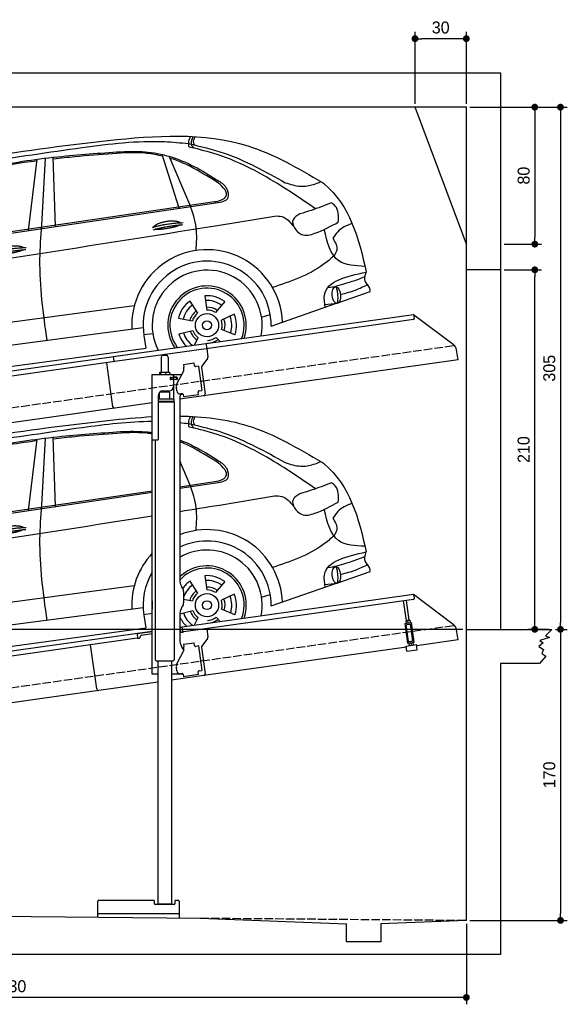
# Model space of a CAD drawing. Extents: x -511 to 5890, y -540 to 5211.
# Tile 3 of 3: x 2690 to 5890, y -540 to 5211. Entities that reach past the tile are written whole.
import ezdxf

# ---------------------------------------------------------------- set-up
doc = ezdxf.new("R2010")
doc.units = 0
doc.header["$LTSCALE"] = 10
doc.header["$MEASUREMENT"] = 0
doc.linetypes.add('GEN3', pattern=[6.25, 5, -1.25])
doc.layers.get('0').update_dxf_attribs({"linetype": 'CONTINUOUS'})
doc.layers.get('DEFPOINTS').update_dxf_attribs({"linetype": 'CONTINUOUS'})
for name, color, linetype in [('3', 6, 'GEN3'), ('AM_5', 3, 'CONTINUOUS'), ('CAR', 1, 'CONTINUOUS'), ('SICHTBARE_KANTEN_DIN_', 7, 'CONTINUOUS')]:
    doc.layers.add(name, color=color, linetype=linetype)
doc.dimstyles.new('KLAUS_DXF', dxfattribs={"dimscale": 20, "dimtxt": 3.5, "dimasz": 2, "dimexe": 2, "dimexo": 1, "dimgap": 1.5, "dimtad": 1, "dimlfac": 0.1, "dimdsep": 46, "dimtxsty": 'Standard', "dimblk": 'DOT', "dimcen": 2, "dimclrd": 256, "dimclre": 256, "dimclrt": 2, "dimadec": 0, "dimazin": 0, "dimtfac": 1, "dimtmove": 2, "dimatfit": 3, "dimfxl": 1, "dimtolj": 1, "dimarcsym": 0})

# ---------------------------------------------------------------- blocks, each defined once
blk = doc.blocks.new('_DOT')
at = {"color": 0, "linetype": 'ByBlock'}
blk.add_line((-0.5, 0), (-1, 0), dxfattribs=at)
at = {"color": 0, "linetype": 'ByBlock', "const_width": 0.5}
blk.add_lwpolyline([(-0.25, 0, 1), (0.25, 0, 1)], format="xyb", close=True, dxfattribs=at)
blk = doc.blocks.new('*D8')
at = {"layer": 'AM_5', "lineweight": -2, "transparency": 16777216}
for p, q in [((5000, 4720), (5000, 5140)), ((5300, 4720), (5300, 5140)), ((5260, 5100), (5040, 5100))]:
    blk.add_line(p, q, dxfattribs=at)
at = {"layer": 'DEFPOINTS', "color": 0, "transparency": 16777216}
for p in [(5000, 5100), (5000, 4700), (5300, 4700)]:
    blk.add_point(p, dxfattribs=at)
at = {"layer": 'AM_5', "lineweight": -2, "transparency": 16777216, "xscale": 40, "yscale": 40, "zscale": 40, "rotation": 180}
blk.add_blockref('_DOT', (5000, 5100), dxfattribs=at)
at = {"layer": 'AM_5', "lineweight": -2, "transparency": 16777216, "xscale": 40, "yscale": 40, "zscale": 40}
blk.add_blockref('_DOT', (5300, 5100), dxfattribs=at)
at = {"layer": 'AM_5', "color": 2, "transparency": 16777216, "insert": (5150, 5165), "char_height": 70, "attachment_point": 5}
blk.add_mtext('\\A1;30', dxfattribs=at)
blk = doc.blocks.new('*D9')
at = {"layer": 'AM_5', "lineweight": -2, "transparency": 16777216}
for p, q in [((5320, 4700), (5740, 4700)), ((5700, 4660), (5700, 3940)), ((5520, 3900), (5740, 3900))]:
    blk.add_line(p, q, dxfattribs=at)
at = {"layer": 'DEFPOINTS', "color": 0, "transparency": 16777216}
for p in [(5300, 4700), (5500, 3900), (5700, 3900)]:
    blk.add_point(p, dxfattribs=at)
at = {"layer": 'AM_5', "lineweight": -2, "transparency": 16777216, "xscale": 40, "yscale": 40, "zscale": 40}
for p, rotation in [((5700, 4700), 90), ((5700, 3900), 270)]:
    blk.add_blockref('_DOT', p, dxfattribs=dict(at, rotation=rotation))
at = {"layer": 'AM_5', "color": 2, "transparency": 16777216, "insert": (5635, 4300), "char_height": 70, "attachment_point": 5, "rotation": 90}
blk.add_mtext('\\A1;80', dxfattribs=at)
blk = doc.blocks.new('*D5')
at = {"layer": 'AM_5', "lineweight": -2, "transparency": 16777216}
for p, q in [((5280, 1650), (-440, 1650)), ((-400, 40), (-400, 1610)), ((-20, 0), (-440, 0))]:
    blk.add_line(p, q, dxfattribs=at)
at = {"layer": 'DEFPOINTS', "color": 0, "transparency": 16777216}
for p in [(-400, 1650), (5300, 1650), (0, 0)]:
    blk.add_point(p, dxfattribs=at)
at = {"layer": 'AM_5', "lineweight": -2, "transparency": 16777216, "xscale": 40, "yscale": 40, "zscale": 40}
for p, rotation in [((-400, 1650), 90), ((-400, 0), 270)]:
    blk.add_blockref('_DOT', p, dxfattribs=dict(at, rotation=rotation))
at = {"layer": 'AM_5', "color": 2, "transparency": 16777216, "insert": (-465, 825), "char_height": 70, "attachment_point": 5, "rotation": 90}
blk.add_mtext('\\A1;165', dxfattribs=at)
blk = doc.blocks.new('*D6')
at = {"layer": 'AM_5', "lineweight": -2, "transparency": 16777216}
for p, q in [((-20, 2650), (-440, 2650)), ((-400, 1690), (-400, 2610)), ((5280, 1650), (-440, 1650))]:
    blk.add_line(p, q, dxfattribs=at)
at = {"layer": 'DEFPOINTS', "color": 0, "transparency": 16777216}
for p in [(-400, 2650), (0, 2650), (5300, 1650)]:
    blk.add_point(p, dxfattribs=at)
at = {"layer": 'AM_5', "lineweight": -2, "transparency": 16777216, "xscale": 40, "yscale": 40, "zscale": 40}
for p, rotation in [((-400, 2650), 90), ((-400, 1650), 270)]:
    blk.add_blockref('_DOT', p, dxfattribs=dict(at, rotation=rotation))
at = {"layer": 'AM_5', "color": 2, "transparency": 16777216, "insert": (-465, 2150), "char_height": 70, "attachment_point": 5, "rotation": 90}
blk.add_mtext('\\A1;100', dxfattribs=at)
blk = doc.blocks.new('*D10')
at = {"layer": 'AM_5', "lineweight": -2, "transparency": 16777216}
for p, q in [((5520, 3750), (5740, 3750)), ((5700, 1690), (5700, 3710)), ((5780, 1650), (5660, 1650))]:
    blk.add_line(p, q, dxfattribs=at)
at = {"layer": 'DEFPOINTS', "color": 0, "transparency": 16777216}
for p in [(5500, 3750), (5700, 3750), (5800, 1650)]:
    blk.add_point(p, dxfattribs=at)
at = {"layer": 'AM_5', "lineweight": -2, "transparency": 16777216, "xscale": 40, "yscale": 40, "zscale": 40}
for p, rotation in [((5700, 3750), 90), ((5700, 1650), 270)]:
    blk.add_blockref('_DOT', p, dxfattribs=dict(at, rotation=rotation))
at = {"layer": 'AM_5', "color": 2, "transparency": 16777216, "insert": (5635, 2700), "char_height": 70, "attachment_point": 5, "rotation": 90}
blk.add_mtext('\\A1;210', dxfattribs=at)
blk = doc.blocks.new('*D11')
at = {"layer": 'AM_5', "lineweight": -2, "transparency": 16777216}
for p, q in [((5820, 1650), (5890, 1650)), ((5850, 1610), (5850, -10)), ((5320, -50), (5890, -50))]:
    blk.add_line(p, q, dxfattribs=at)
at = {"layer": 'DEFPOINTS', "color": 0, "transparency": 16777216}
for p in [(5800, 1650), (5300, -50), (5850, -50)]:
    blk.add_point(p, dxfattribs=at)
at = {"layer": 'AM_5', "lineweight": -2, "transparency": 16777216, "xscale": 40, "yscale": 40, "zscale": 40}
for p, rotation in [((5850, 1650), 90), ((5850, -50), 270)]:
    blk.add_blockref('_DOT', p, dxfattribs=dict(at, rotation=rotation))
at = {"layer": 'AM_5', "color": 2, "transparency": 16777216, "insert": (5785, 800), "char_height": 70, "attachment_point": 5, "rotation": 90}
blk.add_mtext('\\A1;170', dxfattribs=at)
blk = doc.blocks.new('*D3')
at = {"layer": 'AM_5', "lineweight": -2, "transparency": 16777216}
for p, q in [((0, -20), (0, -540)), ((5300, -70), (5300, -540)), ((5260, -500), (40, -500))]:
    blk.add_line(p, q, dxfattribs=at)
at = {"layer": 'DEFPOINTS', "color": 0, "transparency": 16777216}
for p in [(0, 0), (5300, -50), (0, -500)]:
    blk.add_point(p, dxfattribs=at)
at = {"layer": 'AM_5', "lineweight": -2, "transparency": 16777216, "xscale": 40, "yscale": 40, "zscale": 40, "rotation": 180}
blk.add_blockref('_DOT', (0, -500), dxfattribs=at)
at = {"layer": 'AM_5', "lineweight": -2, "transparency": 16777216, "xscale": 40, "yscale": 40, "zscale": 40}
blk.add_blockref('_DOT', (5300, -500), dxfattribs=at)
at = {"layer": 'AM_5', "color": 2, "transparency": 16777216, "insert": (2650, -435), "char_height": 70, "attachment_point": 5}
blk.add_mtext('\\A1;530', dxfattribs=at)
blk = doc.blocks.new('*D12')
at = {"layer": 'AM_5', "lineweight": -2, "transparency": 16777216}
for p, q in [((5320, 4700), (5890, 4700)), ((5850, 4660), (5850, 1690)), ((5820, 1650), (5890, 1650))]:
    blk.add_line(p, q, dxfattribs=at)
at = {"layer": 'DEFPOINTS', "color": 0, "transparency": 16777216}
for p in [(5300, 4700), (5800, 1650), (5850, 1650)]:
    blk.add_point(p, dxfattribs=at)
at = {"layer": 'AM_5', "lineweight": -2, "transparency": 16777216, "xscale": 40, "yscale": 40, "zscale": 40}
for p, rotation in [((5850, 4700), 90), ((5850, 1650), 270)]:
    blk.add_blockref('_DOT', p, dxfattribs=dict(at, rotation=rotation))
at = {"layer": 'AM_5', "color": 2, "transparency": 16777216, "insert": (5785, 3175), "char_height": 70, "attachment_point": 5, "rotation": 90}
blk.add_mtext('\\A1;305', dxfattribs=at)
blk = doc.blocks.new('Car_K')
at = {"layer": 'CAR'}
for p, q in [((6164.8, 2977.2), (6066.2, 3291.5)), ((6227.4, 2999.5), (6106, 3280.8)), ((6251.6, 3328.5), (6222.3, 3334.3)), ((5285.1, 2846.6), (5334.8, 3263.8)), ((5361.4, 2878), (5383.3, 3270)), ((5442.5, 2870), (5429.2, 3275.3)), ((4395.3, 2725.6), (6371, 3016)), ((4457.7, 2723.8), (6379.4, 3009)), ((6400, 2878.8), (6721.1, 2932)), ((7078, 2518.3), (7033.7, 2512.4)), ((7097.5, 2427), (7280.2, 2490.6)), ((6228, 2434.9), (6272.4, 2363.7)), ((6314.8, 2466), (6325.8, 2382.9)), ((6430.7, 2432.2), (6376.7, 2368)), ((6702.2, 2289.4), (7078.6, 2420.4)), ((7088.7, 2421.6), (7015.7, 2413.2)), ((3981.4, 2150.9), (5902.5, 2408.8)), ((6487.1, 2359.3), (6411.4, 2323.1)), ((6160, 2335.1), (6242.5, 2319.9)), ((6646.2, 2340.6), (6697.1, 2356)), ((5954.6, 2278.4), (3966.6, 2017.9)), ((5958.2, 2240.3), (6010.5, 2246.7)), ((6162.8, 2243), (6244.2, 2263.2)), ((6490.7, 2238.6), (6413, 2270.1)), ((5959, 2235.1), (5969.5, 2160.9)), ((6253.6, 2178.8), (6276.6, 2221.2)), ((6404.1, 2198.9), (6381, 2223.2)), ((3987.9, 1892.3), (5969.5, 2160.9))]:
    blk.add_line(p, q, dxfattribs=at)
for radius in [67.9, 26.2]:
    blk.add_circle((6327.5, 2294.1), radius, dxfattribs=at)
for centre, radius, start, end in [((6328.2, 2294.5), 440.8, 2.34737, 183.22498), ((6328.2, 2294.5), 373.9, 359.21763, 189.14118), ((6328.2, 2294.5), 321.3, 348.89564, 206.91574), ((6327.5, 2294.1), 229.5, 340.81871, 214.90105), ((6327.5, 2294.1), 216.8, 339.07147, 216.62698), ((6327.5, 2294.1), 172.4, 125.21928, 166.22052), ((6327.5, 2294.1), 172.4, 53.21928, 94.22052), ((6327.5, 2294.1), 144.5, 53.86001, 93.57978), ((6327.5, 2294.1), 144.5, 125.86001, 165.57978), ((6328.2, 2294.5), 104.9, 127.84144, 164.37567), ((6327.5, 2294.1), 88.8, 128.35199, 163.08781), ((6328.2, 2294.5), 104.9, 55.54551, 92.53442), ((6327.5, 2294.1), 88.8, 56.35199, 91.08781), ((6327.5, 2294.1), 172.4, 341.21928, 22.22052), ((6327.5, 2294.1), 88.8, 344.35199, 19.08781), ((6328.2, 2294.5), 104.9, 342.99322, 20.06521), ((6327.5, 2294.1), 144.5, 341.86001, 21.57978), ((6327.5, 2294.1), 172.4, 197.21928, 225.04331), ((6327.5, 2294.1), 144.5, 197.86001, 233.93906), ((6328.2, 2294.5), 104.9, 199.47167, 235.80813), ((6327.5, 2294.1), 88.8, 200.35199, 235.08781), ((6328.2, 2294.5), 104.9, 270.94762, 307.61609), ((6327.5, 2294.1), 88.8, 272.35199, 307.08781)]:
    blk.add_arc(centre, radius, start, end, dxfattribs=at)
blk.add_ellipse((7083.4, 2469.9), major_axis=(3.9, -48.6), ratio=0.501954, dxfattribs=at)
blk.add_ellipse((7084.2, 2470), major_axis=(-3.9, 48.6), ratio=0.168571, start_param=3.202195, end_param=6.343787, dxfattribs=at)
for points in [[(4960.4, 3268.4), (5748.6, 3373.1), (6565.3, 3342.1), (7001.7, 3128.2)], [(6230.2, 3397), (6220.1, 3369.6), (6220, 3341.4), (6222.3, 3334.3)], [(6251.6, 3328.5), (6239.3, 3342.7), (6246.3, 3396.3)], [(6253.7, 3347.2), (6250, 3358.3), (6257.6, 3395.6)], [(5597.3, 3332.3), (6078.6, 3366.7), (6218.7, 3355.4)], [(6218.7, 3355.4), (6427.9, 3299.1), (6784.9, 3126.8)], [(4341, 2940.3), (4761.1, 3195.4), (5012, 3247.5), (5597.3, 3332.3)], [(4486.6, 2990.7), (4671.5, 3111.4), (4835.8, 3164.4), (5073.4, 3220), (5478.3, 3280.6), (5845.3, 3309)], [(5845.3, 3309), (5982.2, 3305.7), (6269.6, 3212.6), (6397.2, 3136)], [(6962, 2973.9), (6633.8, 3182.4), (6405.1, 3285), (6251.6, 3328.5)], [(6345.3, 3154.6), (6191.3, 3239.2), (6110.4, 3270.6)], [(6371, 3016), (6420.7, 3029.8), (6441.3, 3053.6), (6422.8, 3097.2), (6345.3, 3154.6)], [(6379.4, 3009), (6451.1, 3039.9), (6444.6, 3089.6), (6397.2, 3136)], [(6784.9, 3126.8), (6873.8, 3106.1), (6950.3, 3116.8), (6993.7, 3132.9)], [(6263.4, 2730.5), (6264.4, 2862.7), (6227.4, 2999.5)], [(7053.5, 3009.3), (6936.2, 2964.9), (6870, 2944.7)], [(7094.4, 2896), (7077.3, 2990.2), (7053.5, 3009.3)], [(6870, 2944.7), (6830, 2910), (6879.5, 2825), (6957.9, 2831.2), (7094.4, 2896)], [(3091.3, 2219.7), (3330.1, 2358.5), (3957.2, 2507.7), (6400, 2878.8)], [(5392.7, 2204.8), (5351.1, 2680.1), (5361.4, 2878)], [(6721.1, 2932), (6765.7, 2928.9), (6833.7, 2872.3)], [(7175.1, 2889.2), (7091.1, 2840.4), (7063.5, 2801.9)], [(7250.4, 2638), (7097.9, 2669.8), (7013, 2854.2)], [(7063.5, 2801.9), (7085.8, 2732.2), (7069, 2698.4)], [(7069, 2698.4), (7007.1, 2647.9), (6710.3, 2514.2)], [(7017.6, 2399.2), (7014, 2471.3), (7257.5, 2604.7)], [(7280.2, 2490.6), (7279, 2509.8), (7251.6, 2551.6), (7257.5, 2604.7)], [(7249.7, 2576.3), (7163.8, 2545.1), (7058.5, 2515.7)], [(7266.4, 2530.5), (7196.9, 2498.6), (7107.7, 2472.8)]]:
    blk.add_spline(points, degree=3, dxfattribs=at)
for points, degree, knots in [([(6069.6, 3280.7), (6038.8, 3288), (5942.4, 3308.2), (5768.6, 3294.5), (5586.9, 3281.8), (5471.6, 3269.2), (5429.6, 3264.6)], 3, [41.799079, 41.799079, 41.799079, 41.799079, 136.523198, 337.310325, 558.263041, 685.022454, 685.022454, 685.022454, 685.022454]), ([(5333.6, 3253.4), (5308.7, 3250.3), (5223.6, 3239.4), (5062.6, 3213.6), (4929, 3179.4), (4854.3, 3160.3)], 3, [96.627312, 96.627312, 96.627312, 96.627312, 171.985535, 353.964722, 585.294651, 585.294651, 585.294651, 585.294651]), ([(7001.7, 3128.2), (7005.6, 3125), (7157.9, 3000.5), (7215.5, 2805.5), (7257.5, 2604.7)], 3, [0, 0, 0, 0, 15.036615, 589.271901, 589.271901, 589.271901, 589.271901]), ([(6014.1, 2867), (6017.5, 2875.2), (6041.7, 2892.6), (6095.5, 2909.5), (6142.4, 2906.4), (6167.5, 2897.5), (6172.8, 2892.9), (6173, 2892.7)], 5, [0.0314681, 0.0314681, 0.0314681, 0.0314681, 0.0314681, 0.0314681, 0.300106, 0.500106, 0.5095952, 0.5095952, 0.5095952, 0.5095952, 0.5095952, 0.5095952]), ([(6169.7, 2880.1), (6166.3, 2877.9), (6149.5, 2869.6), (6116.3, 2861), (6070, 2853.2), (6038.6, 2852.3), (6025.3, 2854.9)], 5, [0.6133618, 0.6133618, 0.6133618, 0.6133618, 0.6133618, 0.6133618, 0.700106, 0.9252293, 0.9252293, 0.9252293, 0.9252293, 0.9252293, 0.9252293]), ([(5096.6, 2721.7), (5100.1, 2730), (5124.3, 2747.3), (5178.1, 2764.2), (5225, 2761.1), (5250, 2752.2), (5255.3, 2747.7), (5255.6, 2747.5)], 5, [0.0314681, 0.0314681, 0.0314681, 0.0314681, 0.0314681, 0.0314681, 0.300106, 0.500106, 0.5095952, 0.5095952, 0.5095952, 0.5095952, 0.5095952, 0.5095952]), ([(5252.3, 2734.9), (5248.8, 2732.7), (5232.1, 2724.4), (5198.9, 2715.8), (5152.6, 2708), (5121.2, 2707.1), (5107.9, 2709.7)], 5, [0.6133618, 0.6133618, 0.6133618, 0.6133618, 0.6133618, 0.6133618, 0.700106, 0.9252293, 0.9252293, 0.9252293, 0.9252293, 0.9252293, 0.9252293])]:
    blk.add_open_spline(points, degree=degree, knots=knots, dxfattribs=at)
for points in [[(6008.1, 2865), (6081.4, 2889.7), (6187.9, 2893.3)], [(6014.6, 2851.8), (6086.7, 2874), (6187, 2881.6)], [(5090.7, 2719.8), (5164, 2744.5), (5270.4, 2748.1)], [(5097.2, 2706.5), (5169.3, 2728.8), (5269.6, 2736.4)]]:
    blk.add_open_spline(points, degree=2, dxfattribs=at)
blk = doc.blocks.new('Car_K_EG')
at = {"layer": 'CAR'}
for p, q in [((6251.6, 3328.5), (6222.3, 3334.3)), ((5285.1, 2846.6), (5334.8, 3263.8)), ((5361.4, 2878), (5383.3, 3270)), ((5442.5, 2870), (5429.2, 3275.3)), ((6227.4, 2999.5), (6167.9, 3137.4)), ((6167.9, 2986.1), (6371, 3016)), ((6167.9, 2977.6), (6379.4, 3009)), ((4395.3, 2725.6), (6007.9, 2962.6)), ((4457.7, 2723.8), (6007.9, 2953.9)), ((6400, 2878.8), (6721.1, 2932)), ((7078, 2518.3), (7033.7, 2512.4)), ((7097.5, 2427), (7280.2, 2490.6)), ((6228, 2434.9), (6272.4, 2363.7)), ((6314.8, 2466), (6325.8, 2382.9)), ((6430.7, 2432.2), (6376.7, 2368)), ((6702.2, 2289.4), (7078.6, 2420.4)), ((7088.7, 2421.6), (7015.7, 2413.2)), ((3981.4, 2150.9), (5902.5, 2408.8)), ((6487.1, 2359.3), (6411.4, 2323.1)), ((6190.9, 2329.4), (6242.5, 2319.9)), ((6646.2, 2340.6), (6697.1, 2356)), ((5954.6, 2278.4), (3966.6, 2017.9)), ((5958.2, 2240.3), (6007.9, 2246.4)), ((6168.4, 2244.4), (6244.2, 2263.2)), ((6490.7, 2238.6), (6413, 2270.1)), ((5959, 2235.1), (5969.5, 2160.9)), ((6253.6, 2178.8), (6276.6, 2221.2)), ((6404.1, 2198.9), (6381, 2223.2)), ((3987.9, 1892.3), (5969.5, 2160.9))]:
    blk.add_line(p, q, dxfattribs=at)
for radius in [67.9, 26.2]:
    blk.add_circle((6327.5, 2294.1), radius, dxfattribs=at)
for centre, radius, start, end in [((6328.2, 2294.5), 440.8, 2.34737, 111.33281), ((6328.2, 2294.5), 373.9, 359.21763, 115.39286), ((6328.2, 2294.5), 440.8, 136.61528, 183.22498), ((6328.2, 2294.5), 321.3, 348.89564, 119.94216), ((6328.2, 2294.5), 373.9, 148.94676, 189.14118), ((6327.5, 2294.1), 229.5, 340.81871, 134.04057), ((6327.5, 2294.1), 216.8, 339.07147, 137.32991), ((6327.5, 2294.1), 172.4, 125.21928, 145.82111), ((6327.5, 2294.1), 172.4, 53.21928, 94.22052), ((6327.5, 2294.1), 144.5, 53.86001, 93.57978), ((6327.5, 2294.1), 144.5, 125.86001, 160.90138), ((6328.2, 2294.5), 104.9, 127.84144, 164.37567), ((6327.5, 2294.1), 88.8, 128.35199, 163.08781), ((6328.2, 2294.5), 104.9, 55.54551, 92.53442), ((6327.5, 2294.1), 88.8, 56.35199, 91.08781), ((6327.5, 2294.1), 172.4, 341.21928, 22.22052), ((6328.2, 2294.5), 321.3, 175.66356, 184.33644), ((6327.5, 2294.1), 88.8, 344.35199, 19.08781), ((6328.2, 2294.5), 104.9, 342.99322, 20.06521), ((6327.5, 2294.1), 144.5, 341.86001, 21.57978), ((6327.5, 2294.1), 144.5, 197.86001, 233.93906), ((6328.2, 2294.5), 104.9, 199.47167, 235.80813), ((6327.5, 2294.1), 88.8, 200.35199, 235.08781), ((6327.5, 2294.1), 172.4, 202.24331, 225.04331), ((6328.2, 2294.5), 104.9, 270.94762, 307.61609), ((6327.5, 2294.1), 88.8, 272.35199, 307.08781)]:
    blk.add_arc(centre, radius, start, end, dxfattribs=at)
blk.add_ellipse((7083.4, 2469.9), major_axis=(3.9, -48.6), ratio=0.501954, dxfattribs=at)
blk.add_ellipse((7084.2, 2470), major_axis=(-3.9, 48.6), ratio=0.168571, start_param=3.202195, end_param=6.343787, dxfattribs=at)
for points, degree, knots in [([(4960.4, 3268.4), (5220.3, 3306.4), (5563.4, 3356.6), (5921.3, 3390.6), (6007.9, 3395.2)], 3, [0, 0, 0, 0, 795.09308, 1049.747279, 1049.747279, 1049.747279, 1049.747279]), ([(6167.9, 3398.8), (6304.4, 3397.2), (6599.1, 3363.7), (6859.6, 3211.3), (7001.7, 3128.2)], 3, [1207.238882, 1207.238882, 1207.238882, 1207.238882, 1612.404872, 2098.463299, 2098.463299, 2098.463299, 2098.463299]), ([(6007.9, 3293.6), (5997.5, 3295.4), (5921.1, 3306.5), (5768.6, 3294.5), (5586.9, 3281.8), (5471.6, 3269.2), (5429.6, 3264.6)], 3, [104.859121, 104.859121, 104.859121, 104.859121, 136.523198, 337.310325, 558.263041, 685.022454, 685.022454, 685.022454, 685.022454]), ([(5845.3, 3309), (5891.1, 3309.7), (5945.5, 3310.4), (5999.3, 3303.8), (6007.9, 3302.6)], 3, [0, 0, 0, 0, 136.913576, 162.831584, 162.831584, 162.831584, 162.831584]), ([(5333.6, 3253.4), (5308.7, 3250.3), (5223.6, 3239.4), (5062.6, 3213.6), (4929, 3179.4), (4854.3, 3160.3)], 3, [96.627312, 96.627312, 96.627312, 96.627312, 171.985535, 353.964722, 585.294651, 585.294651, 585.294651, 585.294651]), ([(6167.9, 3259.6), (6202.7, 3246), (6282.3, 3208.9), (6355.3, 3162.5), (6397.2, 3136)], 3, [327.93979, 327.93979, 327.93979, 327.93979, 439.008029, 587.851019, 587.851019, 587.851019, 587.851019]), ([(6345.3, 3154.6), (6295.1, 3185.2), (6237.6, 3220.2), (6175.7, 3245.9), (6167.9, 3249)], 3, [0, 0, 0, 0, 175.790338, 201.18631, 201.18631, 201.18631, 201.18631]), ([(7001.7, 3128.2), (7005.6, 3125), (7157.9, 3000.5), (7215.5, 2805.5), (7257.5, 2604.7)], 3, [0, 0, 0, 0, 15.036615, 589.271901, 589.271901, 589.271901, 589.271901]), ([(3303.2, 2345.4), (3312.1, 2349.9), (3512.8, 2447.6), (4440.7, 2570.7), (5331.3, 2709.3), (6007.9, 2816.5)], 3, [246.037501, 246.037501, 246.037501, 246.037501, 276.230985, 920.854723, 2991.448563, 2991.448563, 2991.448563, 2991.448563]), ([(5096.6, 2721.7), (5100.1, 2730), (5124.3, 2747.3), (5178.1, 2764.2), (5225, 2761.1), (5250, 2752.2), (5255.3, 2747.7), (5255.6, 2747.5)], 5, [0.0314681, 0.0314681, 0.0314681, 0.0314681, 0.0314681, 0.0314681, 0.300106, 0.500106, 0.5095952, 0.5095952, 0.5095952, 0.5095952, 0.5095952, 0.5095952]), ([(5252.3, 2734.9), (5248.8, 2732.7), (5232.1, 2724.4), (5198.9, 2715.8), (5152.6, 2708), (5121.2, 2707.1), (5107.9, 2709.7)], 5, [0.6133618, 0.6133618, 0.6133618, 0.6133618, 0.6133618, 0.6133618, 0.700106, 0.9252293, 0.9252293, 0.9252293, 0.9252293, 0.9252293, 0.9252293])]:
    blk.add_open_spline(points, degree=degree, knots=knots, dxfattribs=at)
for points in [[(6230.2, 3397), (6220.1, 3369.6), (6220, 3341.4), (6222.3, 3334.3)], [(6251.6, 3328.5), (6239.3, 3342.7), (6246.3, 3396.3)], [(6253.7, 3347.2), (6250, 3358.3), (6257.6, 3395.6)], [(6218.7, 3355.4), (6427.9, 3299.1), (6784.9, 3126.8)], [(4341, 2940.3), (4761.1, 3195.4), (5012, 3247.5), (5597.3, 3332.3)], [(4486.6, 2990.7), (4671.5, 3111.4), (4835.8, 3164.4), (5073.4, 3220), (5478.3, 3280.6), (5845.3, 3309)], [(6962, 2973.9), (6633.8, 3182.4), (6405.1, 3285), (6251.6, 3328.5)], [(6371, 3016), (6420.7, 3029.8), (6441.3, 3053.6), (6422.8, 3097.2), (6345.3, 3154.6)], [(6379.4, 3009), (6451.1, 3039.9), (6444.6, 3089.6), (6397.2, 3136)], [(6784.9, 3126.8), (6873.8, 3106.1), (6950.3, 3116.8), (6993.7, 3132.9)], [(6263.4, 2730.5), (6264.4, 2862.7), (6227.4, 2999.5)], [(7053.5, 3009.3), (6936.2, 2964.9), (6870, 2944.7)], [(7094.4, 2896), (7077.3, 2990.2), (7053.5, 3009.3)], [(6870, 2944.7), (6830, 2910), (6879.5, 2825), (6957.9, 2831.2), (7094.4, 2896)], [(5392.7, 2204.8), (5351.1, 2680.1), (5361.4, 2878)], [(6721.1, 2932), (6765.7, 2928.9), (6833.7, 2872.3)], [(7175.1, 2889.2), (7091.1, 2840.4), (7063.5, 2801.9)], [(7250.4, 2638), (7097.9, 2669.8), (7013, 2854.2)], [(7063.5, 2801.9), (7085.8, 2732.2), (7069, 2698.4)], [(7069, 2698.4), (7007.1, 2647.9), (6710.3, 2514.2)], [(7017.6, 2399.2), (7014, 2471.3), (7257.5, 2604.7)], [(7280.2, 2490.6), (7279, 2509.8), (7251.6, 2551.6), (7257.5, 2604.7)], [(7249.7, 2576.3), (7163.8, 2545.1), (7058.5, 2515.7)], [(7266.4, 2530.5), (7196.9, 2498.6), (7107.7, 2472.8)]]:
    blk.add_spline(points, degree=3, dxfattribs=at)
for points, degree in [([(5597.3, 3332.3), (5734.2, 3350.2), (5871.1, 3368.1), (6007.9, 3368.3)], 3), ([(6167.9, 3360.3), (6184.8, 3358.7), (6201.8, 3357.1), (6218.7, 3355.4)], 3), ([(6167.9, 2841.9), (6245.3, 2854.2), (6322.6, 2866.5), (6400, 2878.8)], 3), ([(5090.7, 2719.8), (5164, 2744.5), (5270.4, 2748.1)], 2), ([(5097.2, 2706.5), (5169.3, 2728.8), (5269.6, 2736.4)], 2)]:
    blk.add_open_spline(points, degree=degree, dxfattribs=at)

msp = doc.modelspace()

# ---------------------------------------------------------------- linework, layer by layer
for p, q in [((-199.991, 4900), (5499.993, 4900)), ((5499.993, 4900), (5499.993, 1650)), ((5300, 4700), (0, 4700)), ((5300, 3900), (5000, 4700)), ((5300, -50), (5300, 4700)), ((5499.993, 3750), (5300, 3750)), ((3778.536, 3319.409), (4991.614, 3489.896)), ((4990.838, 3459.492), (3779.74, 3289.283)), ((4991.614, 3489.896), (4995.093, 3465.139)), ((4991.614, 3489.896), (5223.551, 3315.119)), ((3238.7, 3244.55), (3778.396, 3320.399)), ((3779.74, 3289.283), (3245.986, 3214.269)), ((3778.396, 3320.399), (3782.711, 3289.701)), ((3782.711, 3289.701), (3789.789, 3239.338)), ((5251.225, 3223.433), (5242.973, 3282.146)), ((760, 2895.181), (3238.84, 3243.559)), ((3242.597, 3216.822), (3238.7, 3244.55)), ((3516.724, 3240.64), (3516.724, 3150.64)), ((3526.724, 3250.64), (3546.724, 3250.64)), ((3556.724, 3240.64), (3556.724, 3150.64)), ((5251.225, 3223.433), (3624.724, 2994.844)), ((3787.873, 3231.928), (3754.559, 3187.719)), ((3245.986, 3214.269), (760, 2864.886)), ((3234.638, 2950.119), (3198.453, 3207.589)), ((3646.667, 3197.873), (3709.054, 3206.641)), ((3646.667, 3197.873), (3648.894, 3182.029)), ((3649.484, 3177.83), (3648.894, 3182.029)), ((3711.28, 3190.797), (3709.054, 3206.641)), ((3711.28, 3190.797), (3711.42, 3189.807)), ((3717.067, 3185.551), (3718.057, 3185.69)), ((3733.901, 3187.917), (3718.057, 3185.69)), ((3733.901, 3187.917), (3753.942, 3045.319)), ((3752.643, 3180.309), (3774.334, 3025.968)), ((3464.724, 3137.64), (3636.11, 3137.64)), ((3464.724, 2757.64), (3464.724, 3137.64)), ((3506.807, 3148.184), (3506.807, 3137.64)), ((3527.505, 3150.64), (3509.532, 3150.64)), ((3512.547, 3148.184), (3512.547, 3137.64)), ((3554.552, 3150.64), (3527.505, 3150.64)), ((3542.464, 3148.184), (3542.464, 3137.64)), ((3564.224, 3150.64), (3554.552, 3150.64)), ((3566.641, 3148.184), (3566.641, 3137.64)), ((3573.37, 3121.64), (3569.724, 3121.64)), ((3607.724, 3109.64), (3569.858, 3109.64)), ((3570.724, 3111.785), (3570.724, 3118.994)), ((3573.37, 3121.64), (3585.724, 3121.64)), ((3585.724, 3109.14), (3573.37, 3109.14)), ((3573.724, 3121.64), (3573.724, 3109.64)), ((3587.724, 3121.64), (3585.724, 3121.64)), ((3587.724, 3121.64), (3588.724, 3121.64)), ((3588.724, 3127.64), (3588.724, 3124.64)), ((3589.448, 3121.64), (3588.724, 3121.64)), ((3588.724, 3109.64), (3588.724, 3121.64)), ((3588.724, 3106.14), (3588.724, 3067.64)), ((3607.001, 3121.64), (3589.448, 3121.64)), ((3589.724, 3122.14), (3589.724, 3137.64)), ((3608.724, 3122.14), (3589.724, 3122.14)), ((3589.724, 2994.659), (3589.724, 3109.14)), ((3608.724, 3109.14), (3589.724, 3109.14)), ((3607.001, 3121.64), (3607.724, 3121.64)), ((3607.724, 3109.64), (3607.724, 3121.64)), ((3608.539, 3083.529), (3646.01, 3157.069)), ((3609.724, 3121.14), (3609.724, 3110.14)), ((3607.848, 3042.963), (3605.065, 3062.769)), ((3500.724, 2760.64), (3500.724, 3017.64)), ((3591.724, 2994.643), (3500.724, 2994.643)), ((3566.722, 3034.641), (3506.722, 3033.885)), ((3506.724, 2994.688), (3506.722, 3033.885)), ((3518.732, 3034.037), (3518.724, 3041.64)), ((3525.724, 3042.64), (3563.724, 3042.64)), ((3554.726, 3034.49), (3554.724, 3042.64)), ((3566.722, 2994.643), (3566.722, 3034.641)), ((3591.725, 2981.375), (3591.724, 2994.643)), ((3624.724, 3002.64), (3624.724, 1944.272)), ((3638.359, 3027.055), (3630.437, 3025.941)), ((3644.006, 3022.799), (3646.094, 3007.945)), ((3735.218, 3020.471), (3646.094, 3007.945)), ((3732.852, 3037.305), (3732.991, 3036.315)), ((3735.218, 3020.471), (3732.991, 3036.315)), ((3738.098, 3043.092), (3737.108, 3042.953)), ((3738.098, 3043.092), (3753.942, 3045.319)), ((3464.724, 2972.357), (760, 2592.233)), ((3591.725, 2981.375), (3500.724, 2981.375)), ((3588.725, 2979.643), (3500.724, 2979.643)), ((3591.725, 2977.911), (3500.724, 2977.911)), ((3588.725, 2979.643), (3591.725, 2981.375)), ((3588.725, 2979.643), (3591.725, 2977.911)), ((3589.724, 2979.066), (3589.724, 2980.22)), ((3591.722, 2977.911), (3591.807, 1471.638)), ((3464.724, 1387.64), (3464.724, 2857.64)), ((3464.724, 2757.64), (3497.724, 2757.64)), ((3481.735, 2757.64), (3481.807, 1471.643)), ((3624.724, 1662.792), (4991.614, 1854.896)), ((3638.122, 1894.272), (3644.375, 1883.441)), ((3647.724, 1870.941), (3647.724, 1804.338)), ((4992.727, 1846.974), (4991.614, 1854.896)), ((4991.614, 1854.896), (5223.551, 1680.119)), ((4992.727, 1846.974), (4995.093, 1830.139)), ((3644.375, 1791.838), (3638.122, 1781.008)), ((4990.838, 1824.492), (3649.025, 1635.912)), ((4949.644, 1700.856), (4933.402, 1816.42)), ((4965.488, 1703.082), (4949.247, 1818.647)), ((3624.724, 1731.008), (3624.724, 1594.697)), ((4939.82, 1684.53), (4979.431, 1690.096)), ((4939.82, 1684.53), (4956.104, 1568.668)), ((4940.934, 1676.607), (4980.545, 1682.174)), ((4946.425, 1700.403), (4945.743, 1699.87)), ((4945.743, 1699.87), (4947.682, 1686.072)), ((4968.707, 1703.535), (4946.425, 1700.403)), ((4961.337, 1578.492), (4947.42, 1677.519)), ((4948.485, 1685.747), (4947.682, 1686.072)), ((4959.416, 1688.803), (4957.775, 1700.479)), ((4968.707, 1703.535), (4969.509, 1703.21)), ((4969.509, 1703.21), (4971.449, 1689.412)), ((4970.766, 1688.879), (4971.449, 1689.412)), ((4987.976, 1582.236), (4974.058, 1681.263)), ((4995.714, 1574.235), (4979.431, 1690.096)), ((760, 1260.181), (3377.477, 1628.044)), ((3377.477, 1628.044), (3464.724, 1640.305)), ((3377.477, 1628.044), (3378.59, 1620.121)), ((3464.724, 1636.266), (3378.034, 1624.083)), ((3380.956, 1603.287), (3378.59, 1620.121)), ((3401.846, 1616.321), (3464.724, 1625.158)), ((3640.455, 1660.963), (3624.724, 1658.753)), ((3630.999, 1638.428), (3631.138, 1637.438)), ((3636.785, 1633.182), (3641.737, 1633.878)), ((3643.377, 1640.168), (3639.898, 1664.925)), ((3782.711, 1654.701), (3789.789, 1604.338)), ((5251.225, 1588.433), (5242.973, 1647.146)), ((5300, 1650), (5800, 1650)), ((5800, 1650), (5762.293, 1612.153)), ((5762.293, 1612.153), (5786.569, 1602.163)), ((3376.701, 1597.64), (760, 1229.886)), ((3140.562, 1301.897), (3104.377, 1559.367)), ((3140.562, 1301.897), (3104.377, 1559.367)), ((3384.267, 1597.693), (3389.218, 1598.389)), ((3393.474, 1604.036), (3393.335, 1605.027)), ((3646.667, 1562.873), (3709.054, 1571.641)), ((3646.667, 1562.873), (3648.894, 1547.029)), ((3711.28, 1555.797), (3709.054, 1571.641)), ((3711.28, 1555.797), (3711.42, 1554.807)), ((3733.901, 1552.917), (3718.057, 1550.69)), ((3733.901, 1552.917), (3753.942, 1410.319)), ((3787.873, 1596.928), (3754.559, 1552.719)), ((4948.261, 1552.62), (5007.677, 1560.971)), ((4954.99, 1576.59), (4994.601, 1582.157)), ((4956.104, 1568.668), (4995.714, 1574.235)), ((4961.337, 1578.492), (4987.976, 1582.236)), ((4964.768, 1569.886), (4964.086, 1569.353)), ((4964.086, 1569.353), (4966.025, 1555.554)), ((4966.828, 1555.23), (4966.025, 1555.554)), ((4966.873, 1578.26), (4966.734, 1579.251)), ((4976.118, 1569.961), (4977.759, 1558.286)), ((4982.718, 1580.487), (4982.579, 1581.477)), ((4987.05, 1573.017), (4987.852, 1572.693)), ((4987.852, 1572.693), (4989.792, 1558.895)), ((4989.109, 1558.361), (4989.792, 1558.895)), ((5011.852, 1531.263), (5007.677, 1560.971)), ((5251.225, 1588.433), (5008.609, 1554.336)), ((5749.441, 1570.767), (5724.451, 1550.074)), ((5786.569, 1602.163), (5730.163, 1585.752)), ((5730.163, 1585.752), (5749.441, 1570.767)), ((3608.539, 1448.529), (3646.01, 1522.069)), ((3638.122, 1544.697), (3648.163, 1527.305)), ((3649.484, 1542.83), (3648.894, 1547.029)), ((3717.067, 1550.551), (3718.057, 1550.69)), ((3752.643, 1545.309), (3774.334, 1390.968)), ((4949.193, 1545.986), (3765.823, 1379.674)), ((4952.436, 1522.912), (4948.261, 1552.62)), ((4952.436, 1522.912), (5011.852, 1531.263)), ((5724.451, 1550.074), (5750.869, 1532.949)), ((5750.869, 1532.949), (5740.873, 1509.402)), ((5740.873, 1509.402), (5763.721, 1492.991)), ((3488.813, 1464.638), (3481.807, 1471.643)), ((3481.812, 1482.638), (3481.813, 1471.638)), ((3584.813, 1464.643), (3488.813, 1464.638)), ((3496.813, 1464.638), (3496.893, 48.642)), ((3576.813, 1464.643), (3576.89, 48.638)), ((3584.813, 1464.643), (3591.813, 1471.644)), ((5499.993, 1450), (5499.993, -250)), ((5727.307, 1450), (5499.993, 1450)), ((5763.721, 1492.991), (5727.307, 1450)), ((3496.817, 1387.64), (3464.724, 1387.64)), ((3644.029, 1387.64), (3576.817, 1387.64)), ((3607.848, 1407.963), (3605.065, 1427.769)), ((3638.359, 1392.055), (3630.437, 1390.941)), ((3644.006, 1387.799), (3646.094, 1372.945)), ((3735.218, 1385.471), (3646.094, 1372.945)), ((3732.852, 1402.305), (3732.991, 1401.315)), ((3735.218, 1385.471), (3732.991, 1401.315)), ((3738.098, 1408.092), (3737.108, 1407.953)), ((3738.098, 1408.092), (3753.942, 1410.319)), ((3496.82, 1341.868), (760, 957.233)), ((3765.823, 1379.674), (3576.819, 1353.111)), ((3146.894, -30.259), (3146.894, 62.642)), ((3151.894, 67.642), (3471.894, 67.642)), ((3476.894, 47.642), (3476.894, 62.642)), ((3596.894, 62.642), (3596.894, 47.642)), ((3601.894, 67.642), (3616.894, 67.642)), ((3621.894, 62.642), (3621.894, -34.826)), ((0, 0), (3745, -36.01)), ((3591.894, 42.642), (3481.894, 42.642)), ((3497.895, 47.639), (3496.893, 48.642)), ((3497.895, 47.639), (3575.895, 47.644)), ((3510.895, 47.64), (3510.896, 42.642)), ((3562.895, 47.643), (3562.896, 42.642)), ((3575.895, 47.644), (3576.895, 48.644)), ((3621.894, -12.358), (3146.894, -12.358)), ((3745, -36.01), (4600, -70.088)), ((5300, -50), (4799.546, -70.088)), ((4600, -175), (4600, -70.088)), ((4799.546, -70.088), (4800, -175)), ((4800, -175), (4600, -175)), ((5499.993, -250), (-199.991, -250))]:
    msp.add_line(p, q)
for points in [[(3644.003, 3022.803, 0), (3644.003, 3022.803, 0), (3644.003, 3022.813, 0), (3644.003, 3022.823, 0), (3644.003, 3022.833, 0), (3644.003, 3022.833, 0), (3644.003, 3022.843, 0), (3644.003, 3022.853, 0), (3643.993, 3022.863, 0), (3643.993, 3022.863, 0), (3643.993, 3022.873, 0), (3643.993, 3022.883, 0), (3643.993, 3022.893, 0), (3643.993, 3022.903, 0), (3643.993, 3022.903, 0), (3643.993, 3022.913, 0), (3643.983, 3022.923, 0), (3643.983, 3022.933, 0), (3643.983, 3022.933, 0), (3643.983, 3022.943, 0), (3643.983, 3022.953, 0), (3643.983, 3022.963, 0), (3643.983, 3022.963, 0), (3643.983, 3022.973, 0), (3643.973, 3022.983, 0), (3643.973, 3022.993, 0), (3643.973, 3023.003, 0), (3643.973, 3023.003, 0), (3643.973, 3023.013, 0), (3643.973, 3023.023, 0), (3643.973, 3023.033, 0), (3643.963, 3023.033, 0), (3643.963, 3023.043, 0), (3643.963, 3023.053, 0), (3643.963, 3023.063, 0), (3643.963, 3023.063, 0), (3643.963, 3023.073, 0), (3643.953, 3023.083, 0), (3643.953, 3023.093, 0), (3643.953, 3023.103, 0), (3643.953, 3023.103, 0), (3643.953, 3023.113, 0), (3643.953, 3023.123, 0), (3643.953, 3023.133, 0), (3643.943, 3023.133, 0), (3643.943, 3023.143, 0), (3643.943, 3023.153, 0), (3643.943, 3023.163, 0), (3643.943, 3023.163, 0), (3643.943, 3023.173, 0), (3643.933, 3023.183, 0), (3643.933, 3023.193, 0), (3643.933, 3023.203, 0), (3643.933, 3023.203, 0), (3643.933, 3023.213, 0), (3643.933, 3023.223, 0), (3643.923, 3023.233, 0), (3643.923, 3023.233, 0), (3643.923, 3023.243, 0), (3643.923, 3023.253, 0), (3643.923, 3023.263, 0), (3643.913, 3023.273, 0), (3643.913, 3023.273, 0), (3643.913, 3023.283, 0), (3643.913, 3023.293, 0), (3643.913, 3023.303, 0), (3643.903, 3023.303, 0), (3643.903, 3023.313, 0), (3643.903, 3023.323, 0), (3643.903, 3023.333, 0), (3643.903, 3023.333, 0), (3643.903, 3023.343, 0), (3643.893, 3023.353, 0), (3643.893, 3023.363, 0), (3643.893, 3023.373, 0), (3643.893, 3023.373, 0), (3643.893, 3023.383, 0), (3643.883, 3023.393, 0), (3643.883, 3023.403, 0), (3643.883, 3023.403, 0), (3643.883, 3023.413, 0), (3643.873, 3023.423, 0), (3643.873, 3023.433, 0), (3643.873, 3023.433, 0), (3643.873, 3023.443, 0), (3643.873, 3023.453, 0), (3643.863, 3023.463, 0), (3643.863, 3023.473, 0), (3643.863, 3023.473, 0), (3643.863, 3023.483, 0), (3643.863, 3023.493, 0), (3643.853, 3023.503, 0), (3643.853, 3023.503, 0), (3643.853, 3023.513, 0), (3643.853, 3023.523, 0), (3643.843, 3023.533, 0), (3643.843, 3023.533, 0), (3643.843, 3023.543, 0), (3643.843, 3023.553, 0), (3643.833, 3023.563, 0), (3643.833, 3023.573, 0), (3643.833, 3023.573, 0), (3643.833, 3023.583, 0), (3643.833, 3023.593, 0), (3643.823, 3023.603, 0), (3643.823, 3023.603, 0), (3643.823, 3023.613, 0), (3643.823, 3023.623, 0), (3643.813, 3023.633, 0), (3643.813, 3023.633, 0), (3643.813, 3023.643, 0), (3643.813, 3023.653, 0), (3643.803, 3023.663, 0), (3643.803, 3023.673, 0), (3643.803, 3023.673, 0), (3643.803, 3023.683, 0), (3643.793, 3023.693, 0), (3643.793, 3023.703, 0), (3643.793, 3023.703, 0), (3643.793, 3023.713, 0), (3643.783, 3023.723, 0), (3643.783, 3023.733, 0), (3643.783, 3023.733, 0), (3643.773, 3023.743, 0), (3643.773, 3023.753, 0), (3643.773, 3023.763, 0), (3643.773, 3023.763, 0), (3643.763, 3023.773, 0)], [(3644.003, 1387.803, 0), (3644.003, 1387.803, 0), (3644.003, 1387.813, 0), (3644.003, 1387.823, 0), (3644.003, 1387.833, 0), (3644.003, 1387.833, 0), (3644.003, 1387.843, 0), (3644.003, 1387.853, 0), (3643.993, 1387.863, 0), (3643.993, 1387.863, 0), (3643.993, 1387.873, 0), (3643.993, 1387.883, 0), (3643.993, 1387.893, 0), (3643.993, 1387.903, 0), (3643.993, 1387.903, 0), (3643.993, 1387.913, 0), (3643.983, 1387.923, 0), (3643.983, 1387.933, 0), (3643.983, 1387.933, 0), (3643.983, 1387.943, 0), (3643.983, 1387.953, 0), (3643.983, 1387.963, 0), (3643.983, 1387.963, 0), (3643.983, 1387.973, 0), (3643.973, 1387.983, 0), (3643.973, 1387.993, 0), (3643.973, 1388.003, 0), (3643.973, 1388.003, 0), (3643.973, 1388.013, 0), (3643.973, 1388.023, 0), (3643.973, 1388.033, 0), (3643.963, 1388.033, 0), (3643.963, 1388.043, 0), (3643.963, 1388.053, 0), (3643.963, 1388.063, 0), (3643.963, 1388.063, 0), (3643.963, 1388.073, 0), (3643.953, 1388.083, 0), (3643.953, 1388.093, 0), (3643.953, 1388.103, 0), (3643.953, 1388.103, 0), (3643.953, 1388.113, 0), (3643.953, 1388.123, 0), (3643.953, 1388.133, 0), (3643.943, 1388.133, 0), (3643.943, 1388.143, 0), (3643.943, 1388.153, 0), (3643.943, 1388.163, 0), (3643.943, 1388.163, 0), (3643.943, 1388.173, 0), (3643.933, 1388.183, 0), (3643.933, 1388.193, 0), (3643.933, 1388.203, 0), (3643.933, 1388.203, 0), (3643.933, 1388.213, 0), (3643.933, 1388.223, 0), (3643.923, 1388.233, 0), (3643.923, 1388.233, 0), (3643.923, 1388.243, 0), (3643.923, 1388.253, 0), (3643.923, 1388.263, 0), (3643.913, 1388.273, 0), (3643.913, 1388.273, 0), (3643.913, 1388.283, 0), (3643.913, 1388.293, 0), (3643.913, 1388.303, 0), (3643.903, 1388.303, 0), (3643.903, 1388.313, 0), (3643.903, 1388.323, 0), (3643.903, 1388.333, 0), (3643.903, 1388.333, 0), (3643.903, 1388.343, 0), (3643.893, 1388.353, 0), (3643.893, 1388.363, 0), (3643.893, 1388.373, 0), (3643.893, 1388.373, 0), (3643.893, 1388.383, 0), (3643.883, 1388.393, 0), (3643.883, 1388.403, 0), (3643.883, 1388.403, 0), (3643.883, 1388.413, 0), (3643.873, 1388.423, 0), (3643.873, 1388.433, 0), (3643.873, 1388.433, 0), (3643.873, 1388.443, 0), (3643.873, 1388.453, 0), (3643.863, 1388.463, 0), (3643.863, 1388.473, 0), (3643.863, 1388.473, 0), (3643.863, 1388.483, 0), (3643.863, 1388.493, 0), (3643.853, 1388.503, 0), (3643.853, 1388.503, 0), (3643.853, 1388.513, 0), (3643.853, 1388.523, 0), (3643.843, 1388.533, 0), (3643.843, 1388.533, 0), (3643.843, 1388.543, 0), (3643.843, 1388.553, 0), (3643.833, 1388.563, 0), (3643.833, 1388.573, 0), (3643.833, 1388.573, 0), (3643.833, 1388.583, 0), (3643.833, 1388.593, 0), (3643.823, 1388.603, 0), (3643.823, 1388.603, 0), (3643.823, 1388.613, 0), (3643.823, 1388.623, 0), (3643.813, 1388.633, 0), (3643.813, 1388.633, 0), (3643.813, 1388.643, 0), (3643.813, 1388.653, 0), (3643.803, 1388.663, 0), (3643.803, 1388.673, 0), (3643.803, 1388.673, 0), (3643.803, 1388.683, 0), (3643.793, 1388.693, 0), (3643.793, 1388.703, 0), (3643.793, 1388.703, 0), (3643.793, 1388.713, 0), (3643.783, 1388.723, 0), (3643.783, 1388.733, 0), (3643.783, 1388.733, 0), (3643.773, 1388.743, 0), (3643.773, 1388.753, 0), (3643.773, 1388.763, 0), (3643.773, 1388.763, 0), (3643.763, 1388.773, 0)]]:
    msp.add_polyline3d(points)
for centre, radius, start, end in [((4990.142, 3464.443), 5, 278, 8), ((5193.46, 3275.187), 50, 8, 53), ((3526.724, 3240.64), 10, 90, 180), ((3546.724, 3240.64), 10, 0, 90), ((3779.886, 3237.946), 10, 323, 8), ((3614.824, 3172.959), 35, 333, 8), ((3716.371, 3190.503), 5, 188, 278), ((3762.545, 3181.701), 10, 143, 188), ((3515.193, 3143.096), 9.808, 138.3563762, 148.7530058), ((3510.046, 3147.934), 2.754, 100.76608, 142.4342742), ((3509.589, 3148.547), 2.094, 44.8447601, 91.5619346), ((3505.549, 3144.088), 8.108, 30.3376196, 47.0531632), ((3527.414, 3103.271), 47.367, 71.4743335, 108.3353595), ((3554.481, 3119.304), 31.336, 67.1619854, 112.719952), ((3561.191, 3145.234), 6.199, 28.4133867, 60.706774), ((3570.724, 3121.64), 1, 48.5903779, 221.4096221), ((3570.724, 3109.14), 1, 138.5903779, 311.4096221), ((3567.724, 3118.994), 3, 0, 41.4096221), ((3567.724, 3111.785), 3, 318.5903779, 0), ((3573.37, 3124.64), 3, 228.5903779, 270), ((3573.37, 3106.14), 3, 90, 131.4096221), ((3578.724, 3127.64), 10, 0, 90), ((3585.724, 3124.64), 3, 270, 0), ((3585.724, 3106.14), 3, 0, 90), ((3608.724, 3121.14), 1, 0, 90), ((3608.724, 3110.14), 1, 270, 0), ((3563.724, 3067.64), 25, 270, 0), ((3639.724, 3067.64), 35, 153, 188), ((3525.724, 3017.64), 25, 90, 180), ((3627.654, 3045.747), 20, 188, 278), ((3649.724, 3002.64), 25, 108.6472499, 180), ((3639.055, 3022.103), 5, 19.536959, 98), ((3737.804, 3038.001), 5, 98, 188), ((3764.431, 3024.576), 10, 278, 8), ((3244.598, 2951.587), 10.068, 188.1600698, 277.6765594), ((3497.724, 2760.64), 3, 270, 0), ((3724.724, 1944.272), 100, 180, 210), ((3622.724, 1870.941), 25, 0, 30), ((3622.724, 1804.338), 25, 330, 0), ((4990.142, 1829.443), 5, 278, 8), ((3724.724, 1731.008), 100, 150, 180), ((4954.102, 1683.508), 17.367, 77.7758199, 118.2123267), ((4951.211, 1704.049), 17.313, 257.7374301, 298.2905785), ((4965.992, 1685.146), 17.396, 77.8274904, 118.186832), ((4963.09, 1705.803), 17.392, 257.8059989, 298.1682778), ((5193.46, 1640.187), 50, 8, 53), ((3403.237, 1606.418), 10, 98, 188), ((3621.096, 1637.036), 10, 8, 68.7289454), ((3636.09, 1638.134), 5, 188, 278), ((3641.041, 1638.83), 5, 278, 334.763283), ((3648.329, 1640.864), 5, 188, 278), ((3376.005, 1602.591), 5, 278, 8), ((3383.571, 1602.645), 5, 221.236717, 278), ((3388.523, 1603.34), 5, 278, 8), ((3724.724, 1594.697), 100, 180, 210), ((3716.371, 1555.503), 5, 188, 278), ((3779.886, 1602.946), 10, 323, 8), ((4972.445, 1552.99), 17.367, 77.7758199, 118.2123267), ((4969.554, 1573.531), 17.313, 257.7374301, 298.2905785), ((4984.335, 1554.629), 17.396, 77.8274904, 118.186832), ((4981.433, 1575.286), 17.392, 257.8059989, 298.1682778), ((3614.824, 1537.959), 35, 333, 8), ((3762.545, 1546.701), 10, 143, 188), ((3641.84, 1774.245), 320.958, 254.6793408, 254.6860985), ((3639.724, 1432.64), 35, 153, 188), ((3627.654, 1410.747), 20, 188, 278), ((3639.055, 1387.103), 5, 19.536959, 98), ((3737.804, 1403.001), 5, 98, 188), ((3764.431, 1389.576), 10, 278, 8), ((3150.465, 1303.289), 10, 188, 278), ((3150.465, 1303.289), 10, 188, 278), ((3151.894, 62.642), 5, 90, 180), ((3471.894, 62.642), 5, 0, 90), ((3601.894, 62.642), 5, 90, 180), ((3616.894, 62.642), 5, 0, 90), ((3481.894, 47.642), 5, 180, 270), ((3591.894, 47.642), 5, 270, 0)]:
    msp.add_arc(centre, radius, start, end)
at = {"layer": '3'}
for p, q in [((223.409, 2604.675), (5230.817, 3308.42)), ((223.409, 969.675), (5230.817, 1673.42)), ((3745, -36.01), (5300, -49.1))]:
    msp.add_line(p, q, dxfattribs=at)
at = {"layer": 'SICHTBARE_KANTEN_DIN_'}
msp.add_arc((3245.568, 3217.24), 3, 188, 278, dxfattribs=at)

# ---------------------------------------------------------------- block references
at = {"layer": 'CAR'}
for name, p in [('Car_K', (-2543.157, 1132.202)), ('Car_K_EG', (-2543.157, -502.798))]:
    msp.add_blockref(name, p, dxfattribs=at)

# ---------------------------------------------------------------- dimensions: what is measured, and where the dimension line sits
at = {"layer": 'AM_5'}
for base, p1, p2, override, picture, middle in [((5000, 5100), (5300, 4700), (5000, 4700), {"dimtzin": 7}, '*D8', (5150, 5165)), ((0, -500), (5300, -50), (0, 0), {"dimtol": 0, "dimlim": 0, "dimtp": 0, "dimtm": 0, "dimtfac": 1, "dimtdec": 2, "dimtolj": 1, "dimtzin": 7}, '*D3', (2650, -435))]:
    dim = msp.add_linear_dim(base=base, p1=p1, p2=p2, dimstyle='KLAUS_DXF', override=override, dxfattribs=at)
    dim.commit()
    dim.dimension.update_dxf_attribs({"geometry": picture, "text_midpoint": middle})
for base, p1, p2, override, picture, middle in [((5699.993, 3900), (5300, 4700), (5499.993, 3900), {"dimtzin": 7}, '*D9', (5634.993, 4300)), ((5699.993, 3750), (5800, 1650), (5499.993, 3750), {"dimtzin": 7}, '*D10', (5634.993, 2700)), ((-399.991, 2650), (5300, 1650), (0, 2650), {"dimpost": '', "dimtol": 0, "dimlim": 0, "dimtp": 0, "dimtm": 0, "dimtfac": 1, "dimtdec": 2, "dimtolj": 1, "dimtzin": 7}, '*D6', (-464.991, 2150)), ((-399.991, 1650), (0, 0), (5300, 1650), {"dimtol": 0, "dimlim": 0, "dimtp": 0, "dimtm": 0, "dimtfac": 1, "dimtdec": 2, "dimtolj": 1, "dimtzin": 7}, '*D5', (-464.991, 825)), ((5849.993, -50), (5800, 1650), (5300, -50), {"dimtol": 0, "dimlim": 0, "dimtp": 0, "dimtm": 0, "dimtfac": 1, "dimtdec": 2, "dimtolj": 1, "dimtzin": 7}, '*D11', (5784.993, 800))]:
    dim = msp.add_linear_dim(base=base, p1=p1, p2=p2, angle=90, dimstyle='KLAUS_DXF', override=override, dxfattribs=at)
    dim.commit()
    dim.dimension.update_dxf_attribs({"geometry": picture, "text_midpoint": middle})
dim = msp.add_linear_dim(base=(5849.993, 1650), p1=(5300, 4700), p2=(5800, 1650), angle=90, dimstyle='KLAUS_DXF', dxfattribs=at)
dim.commit()
dim.dimension.update_dxf_attribs({"geometry": '*D12', "text_midpoint": (5784.993, 3175)})

doc.saveas('drawing.dxf')
